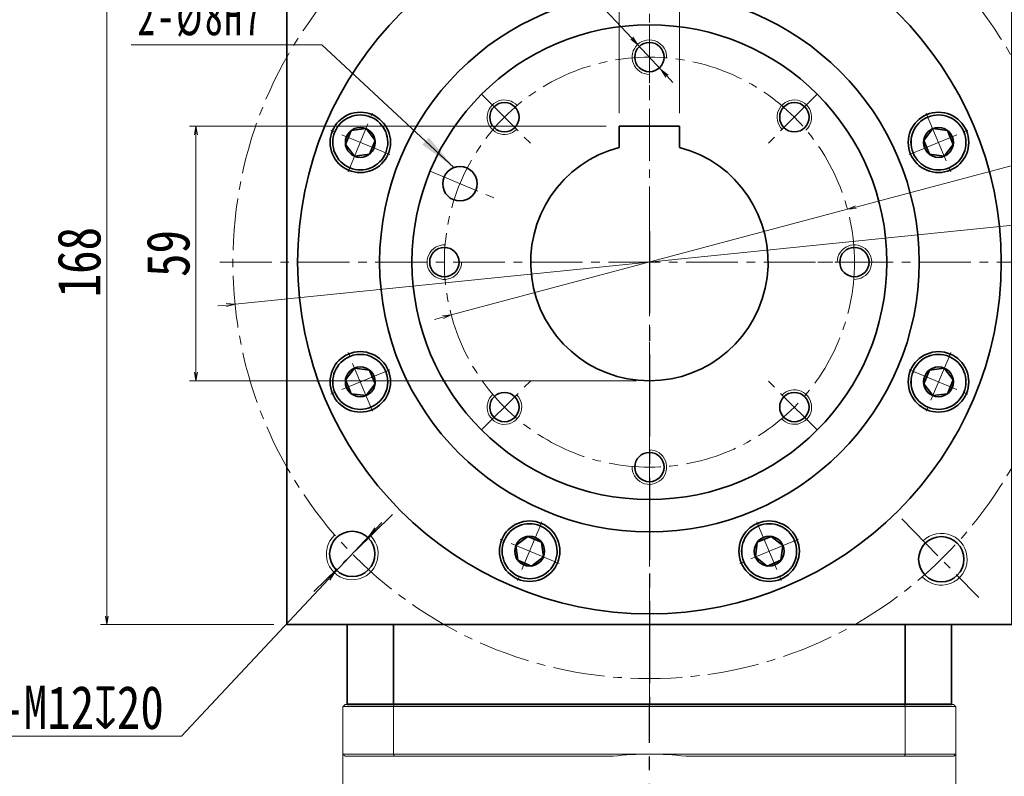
# Model space of a CAD drawing. Header units: millimetres. Extents: x -11 to 1185, y -54 to 779.
# Tile 7 of 9: x 534 to 762, y 487 to 662. Entities that reach past the tile are written whole.
import ezdxf

# ---------------------------------------------------------------- set-up
doc = ezdxf.new("R2010")
doc.units = ezdxf.units.MM
doc.set_wipeout_variables(frame=1)
doc.linetypes.add('CENTER2', pattern=[28.575, 19.05, -3.175, 3.175, -3.175])
doc.linetypes.add('点画线', pattern=[18, 12, -2, 2, -2])
doc.layers.add('3中心线层', color=1, linetype='CENTER2')
for name, color, linetype, lineweight in [('EB0', 7, 'Continuous', 35), ('中心线层', 1, '点画线', 18), ('尺寸线层', 3, 'Continuous', 18), ('粗实线', 7, 'Continuous', 40), ('粗实线层', 7, 'Continuous', 35)]:
    doc.layers.add(name, color=color, linetype=linetype, lineweight=lineweight)
doc.styles.add('宋体', font='SimSun.ttf', dxfattribs={"width": 0.8})
doc.styles.add('标准', font='SimSun.ttf', dxfattribs={"width": 0.667})
doc.dimstyles.new('A水平标注$0', dxfattribs={"dimtxt": 3.5, "dimasz": 2, "dimexe": 1.5, "dimexo": 3, "dimgap": 1.1, "dimtad": 1, "dimtoh": 1, "dimdec": 4, "dimdsep": 46, "dimtxsty": '宋体', "dimblk": 'OPEN', "dimcen": 3, "dimclrd": 3, "dimclre": 3, "dimclrt": 6, "dimadec": 0, "dimazin": 0, "dimtm": 1e-09, "dimtfac": 1, "dimtdec": 4, "dimtix": 1, "dimtmove": 0, "dimatfit": 3, "dimldrblk": 'OPEN', "dimfxl": 0, "dimlwd": 13, "dimlwe": 13, "dimarcsym": 0})
doc.dimstyles.new('D直径标注φ25', dxfattribs={"dimtxt": 3.5, "dimasz": 2, "dimexe": 1, "dimexo": 3, "dimtad": 1, "dimtoh": 1, "dimdec": 1, "dimdsep": 46, "dimtxsty": '宋体', "dimblk": 'OPEN', "dimcen": 3, "dimclrd": 3, "dimclre": 3, "dimclrt": 130, "dimadec": 0, "dimazin": 0, "dimtm": 1e-09, "dimtfac": 1, "dimtdec": 1, "dimtmove": 0, "dimatfit": 0, "dimldrblk": 'OPEN', "dimfxl": 0, "dimlwd": 13, "dimlwe": 13, "dimarcsym": 0})
doc.dimstyles.new('螺孔(M8-7H)', dxfattribs={"dimtxt": 3.5, "dimasz": 2, "dimexe": 1.25, "dimexo": 3, "dimtad": 1, "dimtoh": 1, "dimdec": 4, "dimdsep": 46, "dimtxsty": '宋体', "dimblk": 'OPEN', "dimcen": 3, "dimclrd": 3, "dimclre": 3, "dimclrt": 2, "dimadec": 0, "dimazin": 0, "dimtm": 1e-09, "dimtfac": 1, "dimtdec": 4, "dimtmove": 0, "dimatfit": 3, "dimldrblk": 'OPEN', "dimfxl": 0, "dimlwd": 9, "dimlwe": 9, "dimarcsym": 0})

# ---------------------------------------------------------------- blocks, each defined once
blk = doc.blocks.new('*X7')
at = {"layer": '中心线层', "linetype": '点画线', "lineweight": 18}
for p, q in [((0, -7.37), (0, 7.37)), ((-7.37, 0), (7.37, 0))]:
    blk.add_line(p, q, dxfattribs=at)
at = {"layer": '粗实线层'}
for p, q in [((-3.46, 0), (-1.73, 3)), ((-1.73, 3), (1.73, 3)), ((3.46, 0), (1.73, 3)), ((3.46, 0), (1.73, 3)), ((-3.46, 0), (-1.73, -3)), ((3.46, 0), (1.73, -3)), ((-1.73, -3), (1.73, -3))]:
    blk.add_line(p, q, dxfattribs=at)
blk.add_circle((0, 0), 3.46, dxfattribs=at)
for start, end in [(0, 180), (180, 360)]:
    blk.add_arc((0, 0), 6.37, start, end, dxfattribs=at)
blk = doc.blocks.new('_Open')
at = {"color": 0, "linetype": 'ByBlock', "lineweight": -2}
for p, q in [((-1, 0.17), (0, 0)), ((-1, -0.17), (0, 0)), ((0, 0), (-1, 0))]:
    blk.add_line(p, q, dxfattribs=at)
blk = doc.blocks.new('*D12')
at = {"layer": 'Defpoints', "color": 0, "transparency": 16777216}
for p in [(725.29, 618.05), (633.5, 593.57)]:
    blk.add_point(p, dxfattribs=at)
at = {"layer": '尺寸线层', "color": 3, "lineweight": 13, "transparency": 16777216}
for p, q in [((788.73, 634.97), (727.22, 618.57)), ((809.63, 634.97), (788.73, 634.97)), ((633.5, 593.57), (725.29, 618.05)), ((631.57, 593.06), (629.63, 592.54))]:
    blk.add_line(p, q, dxfattribs=at)
at = {"layer": '尺寸线层', "color": 3, "lineweight": 13, "transparency": 16777216, "xscale": 2, "yscale": 2, "zscale": 2}
for p, rotation in [((725.29, 618.05), 194.9330420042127), ((633.5, 593.57), 14.93304200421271)]:
    blk.add_blockref('_Open', p, dxfattribs=dict(at, rotation=rotation))
at = {"layer": '尺寸线层', "color": 130, "transparency": 16777216, "insert": (799.93, 641.7), "char_height": 10, "attachment_point": 5, "style": '宋体', "bg_fill": 3, "box_fill_scale": 1.1, "bg_fill_color": 257, "bg_fill_transparency": 0}
blk.add_mtext('φ95', dxfattribs=at)
blk = doc.blocks.new('*D13')
at = {"layer": 'Defpoints', "color": 0, "transparency": 16777216}
for p in [(775.4, 615.55), (583.39, 596.08)]:
    blk.add_point(p, dxfattribs=at)
at = {"layer": '尺寸线层', "color": 3, "lineweight": 13, "transparency": 16777216}
for p, q in [((793.78, 617.41), (777.39, 615.75)), ((820.4, 617.41), (793.78, 617.41)), ((583.39, 596.08), (775.4, 615.55)), ((581.4, 595.88), (579.41, 595.68))]:
    blk.add_line(p, q, dxfattribs=at)
at = {"layer": '尺寸线层', "color": 3, "lineweight": 13, "transparency": 16777216, "xscale": 2, "yscale": 2, "zscale": 2}
for p, rotation in [((775.4, 615.55), 185.7888380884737), ((583.39, 596.08), 5.788838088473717)]:
    blk.add_blockref('_Open', p, dxfattribs=dict(at, rotation=rotation))
at = {"layer": '尺寸线层', "color": 130, "transparency": 16777216, "insert": (807.84, 624.13), "char_height": 10, "attachment_point": 5, "style": '宋体', "bg_fill": 3, "box_fill_scale": 1.1, "bg_fill_color": 257, "bg_fill_transparency": 0}
blk.add_mtext('φ193', dxfattribs=at)
blk = doc.blocks.new('*D15')
at = {"layer": 'Defpoints', "color": 0, "transparency": 16777216}
for p in [(553.69, 689.81), (595.39, 689.81), (595.39, 521.81)]:
    blk.add_point(p, dxfattribs=at)
at = {"layer": '尺寸线层', "color": 3, "lineweight": 13, "transparency": 16777216}
for p, q in [((592.39, 689.81), (552.19, 689.81)), ((553.69, 523.81), (553.69, 687.81)), ((592.39, 521.81), (552.19, 521.81))]:
    blk.add_line(p, q, dxfattribs=at)
at = {"layer": '尺寸线层', "color": 3, "lineweight": 13, "transparency": 16777216, "xscale": 2, "yscale": 2, "zscale": 2}
for p, rotation in [((553.69, 689.81), 90), ((553.69, 521.81), 270)]:
    blk.add_blockref('_Open', p, dxfattribs=dict(at, rotation=rotation))
at = {"layer": '尺寸线层', "color": 6, "transparency": 16777216, "insert": (547.3, 605.81), "char_height": 10, "attachment_point": 5, "rotation": 90, "style": '宋体', "bg_fill": 3, "box_fill_scale": 1.1, "bg_fill_color": 257, "bg_fill_transparency": 0}
blk.add_mtext('168', dxfattribs=at)
blk = doc.blocks.new('*X8')
at = {"layer": '尺寸线层', "linetype": 'Continuous'}
blk.add_hatch(color=0, dxfattribs=at).paths.add_polyline_path([(39.71, -28.46), (32.35, -23.16), (33.88, -21.51)], flags=0)
at = {"layer": '尺寸线层', "color": 0}
for p, q in [((0, 0), (-35.09, 0)), ((9.06, 0), (0, 0)), ((0, 0), (0, 0))]:
    blk.add_line(p, q, dxfattribs=at)
at = {"layer": '尺寸线层', "color": 0, "linetype": 'Continuous'}
blk.add_line((39.71, -28.46), (9.06, 0), dxfattribs=at)
at = {"layer": '尺寸线层', "color": 0, "insert": (-4.5, 1.8), "char_height": 9, "width": 61.1784, "attachment_point": 9, "line_spacing_factor": 1.15057, "style": '标准'}
blk.add_mtext('\\T1.1;2-%%C8H7', dxfattribs=at)
blk = doc.blocks.new('*D16')
at = {"layer": 'Defpoints', "color": 0, "transparency": 16777216}
for p in [(672.39, 637.31), (686.39, 637.31)]:
    blk.add_point(p, dxfattribs=at)
at = {"layer": '尺寸线层', "color": 3, "lineweight": 13, "transparency": 16777216}
for p, q in [((672.39, 640.31), (672.39, 708.41)), ((686.39, 640.31), (686.39, 708.41)), ((670.39, 706.91), (668.39, 706.91)), ((686.39, 706.91), (672.39, 706.91)), ((688.39, 706.91), (690.39, 706.91))]:
    blk.add_line(p, q, dxfattribs=at)
at = {"layer": '尺寸线层', "color": 3, "lineweight": 13, "transparency": 16777216, "xscale": 2, "yscale": 2, "zscale": 2}
blk.add_blockref('_Open', (672.39, 706.91), dxfattribs=at)
at = {"layer": '尺寸线层', "color": 3, "lineweight": 13, "transparency": 16777216, "xscale": 2, "yscale": 2, "zscale": 2, "rotation": 180}
blk.add_blockref('_Open', (686.39, 706.91), dxfattribs=at)
at = {"layer": '尺寸线层', "color": 6, "transparency": 16777216, "insert": (679.39, 713.27), "char_height": 10, "attachment_point": 5, "style": '宋体', "bg_fill": 3, "box_fill_scale": 1.1, "bg_fill_color": 257, "bg_fill_transparency": 0}
blk.add_mtext('\\A1;14{\\H0.707107x;%%P0.013}', dxfattribs=at)
at = {"layer": 'Defpoints', "color": 0, "transparency": 16777216}
blk.add_point((672.39, 706.91), dxfattribs=at)
blk = doc.blocks.new('*D17')
at = {"layer": 'Defpoints', "color": 0, "transparency": 16777216}
for p in [(672.39, 637.31), (574.32, 578.31), (679.39, 578.31)]:
    blk.add_point(p, dxfattribs=at)
at = {"layer": '尺寸线层', "color": 3, "lineweight": 13, "transparency": 16777216}
for p, q in [((669.39, 637.31), (572.82, 637.31)), ((574.32, 635.31), (574.32, 580.31)), ((676.39, 578.31), (572.82, 578.31))]:
    blk.add_line(p, q, dxfattribs=at)
at = {"layer": '尺寸线层', "color": 3, "lineweight": 13, "transparency": 16777216, "xscale": 2, "yscale": 2, "zscale": 2}
for p, rotation in [((574.32, 637.31), 90), ((574.32, 578.31), 270)]:
    blk.add_blockref('_Open', p, dxfattribs=dict(at, rotation=rotation))
at = {"layer": '尺寸线层', "color": 6, "transparency": 16777216, "insert": (567.93, 607.81), "char_height": 10, "attachment_point": 5, "rotation": 90, "style": '宋体', "bg_fill": 3, "box_fill_scale": 1.1, "bg_fill_color": 257, "bg_fill_transparency": 0}
blk.add_mtext('59', dxfattribs=at)
blk = doc.blocks.new('*D35')
at = {"color": 3, "lineweight": 9, "transparency": 16777216}
for p, q in [((592.57, 699.74), (636.11, 699.74)), ((636.11, 699.74), (675.3, 657.7)), ((682.12, 650.39), (676.67, 656.24)), ((683.49, 648.92), (684.85, 647.46))]:
    blk.add_line(p, q, dxfattribs=at)
at = {"layer": 'Defpoints', "color": 0, "transparency": 16777216}
for p in [(676.67, 656.24), (682.12, 650.39)]:
    blk.add_point(p, dxfattribs=at)
at = {"color": 3, "lineweight": 9, "transparency": 16777216, "xscale": 2, "yscale": 2, "zscale": 2}
for p, rotation in [((676.67, 656.24), 312.9954228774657), ((682.12, 650.39), 132.9954228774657)]:
    blk.add_blockref('_Open', p, dxfattribs=dict(at, rotation=rotation))
at = {"color": 2, "transparency": 16777216, "insert": (613.59, 706.34), "char_height": 10, "attachment_point": 5, "style": '宋体', "bg_fill": 3, "box_fill_scale": 1.1, "bg_fill_color": 257, "bg_fill_transparency": 0}
blk.add_mtext('8-M8{\\famgdt|b0|i0|c0|p0;x}{16}', dxfattribs=at)
blk = doc.blocks.new('*D36')
at = {"color": 3, "lineweight": 9, "transparency": 16777216}
for p, q in [((616.02, 544.03), (617.38, 545.49)), ((614.65, 542.57), (606.44, 533.82)), ((570.96, 495.96), (605.08, 532.36)), ((520.99, 495.96), (570.96, 495.96))]:
    blk.add_line(p, q, dxfattribs=at)
at = {"layer": 'Defpoints', "color": 0, "transparency": 16777216}
for p in [(614.65, 542.57), (606.44, 533.82)]:
    blk.add_point(p, dxfattribs=at)
at = {"color": 3, "lineweight": 9, "transparency": 16777216, "xscale": 2, "yscale": 2, "zscale": 2}
for p, rotation in [((614.65, 542.57), 226.856888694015), ((606.44, 533.82), 46.85688869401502)]:
    blk.add_blockref('_Open', p, dxfattribs=dict(at, rotation=rotation))
at = {"color": 2, "transparency": 16777216, "insert": (545.22, 502.56), "char_height": 10, "attachment_point": 5, "style": '宋体', "bg_fill": 3, "box_fill_scale": 1.1, "bg_fill_color": 257, "bg_fill_transparency": 0}
blk.add_mtext('4-M12{\\famgdt|b0|i0|c0|p0;x}{20}', dxfattribs=at)

msp = doc.modelspace()

# ---------------------------------------------------------------- linework, layer by layer
at = {"color": 7, "linetype": 'Continuous', "lineweight": 15}
for p, q in [((620.10409, 502.81325), (620.10409, 491.81326)), ((738.68318, 502.81325), (620.10409, 502.81325)), ((620.28569, 503.31326), (738.50159, 503.31326)), ((738.50159, 503.31326), (749.89364, 503.31326)), ((750.39364, 502.81325), (738.68318, 502.81325)), ((738.68318, 491.81326), (738.68318, 502.81325)), ((750.39364, 502.81325), (750.39364, 491.81326)), ((608.39363, 491.81326), (620.10409, 491.81326)), ((620.28569, 491.31325), (608.89364, 491.31325)), ((620.10409, 491.81326), (679.39364, 491.81326)), ((670.98234, 491.31325), (620.28569, 491.31325)), ((679.39364, 491.81326), (738.68318, 491.81326)), ((738.50159, 491.31325), (687.80494, 491.31325)), ((749.89364, 491.31325), (738.50159, 491.31325)), ((738.68318, 491.81326), (750.39364, 491.81326))]:
    msp.add_line(p, q, dxfattribs=at)
for centre, radius, start, end in [((679.39364, 653.31326), 4, 356.724171, 270), ((645.80606, 639.40083), 4, 41.724171, 315), ((712.98121, 639.40083), 4, 311.724171, 225), ((631.89364, 605.81326), 4, 86.724171, 360), ((726.89364, 605.81326), 4, 266.724171, 180), ((645.80606, 572.22569), 4, 131.724171, 45), ((712.98121, 572.22569), 4, 221.724171, 135), ((679.39364, 558.31326), 4, 176.724171, 90), ((679.39364, 420.81325), 71, 90, 96.8037548), ((679.39364, 420.81325), 71, 83.1962452, 90)]:
    msp.add_arc(centre, radius, start, end, dxfattribs=at)
for points in [[(620.10409, 502.81325), (620.28569, 503.31326)], [(738.68318, 502.81325), (738.50159, 503.31326)], [(750.39364, 502.81325), (749.89364, 503.31326)], [(608.39363, 491.81326), (608.39363, 450.31325)], [(608.39363, 491.81326), (608.89364, 491.31325)], [(620.10409, 491.81326), (620.28569, 491.31325)], [(738.68318, 491.81326), (738.50159, 491.31325)], [(750.39364, 491.81326), (749.89364, 491.31325)], [(750.39364, 450.31325), (750.39364, 491.81326)]]:
    msp.add_open_spline(points, degree=1, dxfattribs=at)
at = {"layer": '3中心线层'}
msp.add_line((679.39364, 322.96763), (679.39364, 503.31326), dxfattribs=at)
at = {"layer": 'EB0', "linetype": 'Continuous', "lineweight": 35}
msp.add_line((609.39364, 503.31326), (749.39364, 503.31326), dxfattribs=at)
msp.add_line((609.39364, 503.31326), (749.39364, 503.31326), dxfattribs=at)
msp.add_line((609.39364, 503.31326), (749.39364, 503.31326), dxfattribs=at)
msp.add_line((609.39364, 503.31326), (749.39364, 503.31326), dxfattribs=at)
at = {"layer": '中心线层'}
for p, q in [((679.39364, 503.31326), (679.39364, 705.31326)), ((679.39364, 660.81326), (679.39364, 643.64233)), ((640.50276, 644.70413), (652.64444, 632.56245)), ((718.28451, 644.70413), (706.14283, 632.56245)), ((628.58026, 626.86085), (644.44413, 620.28982)), ((579.89364, 605.81326), (778.89364, 605.81326)), ((734.39364, 605.81326), (717.22271, 605.81326)), ((640.50276, 566.92239), (652.64444, 579.06407)), ((718.28451, 566.92239), (706.14283, 579.06407)), ((679.39364, 550.81326), (679.39364, 567.98419)), ((619.88025, 547.36261), (601.6698, 529.47735)), ((737.84429, 546.29987), (755.72955, 528.08942))]:
    msp.add_line(p, q, dxfattribs=at)
for radius in [96.5, 47.5]:
    msp.add_circle((679.39364, 605.81326), radius, dxfattribs=at)
at = {"layer": '粗实线', "color": 0, "lineweight": 40}
msp.add_line((749.39364, 503.31326), (609.39364, 503.31326), dxfattribs=at)
msp.add_line((749.39364, 503.31326), (609.39364, 503.31326), dxfattribs=at)
at = {"layer": '粗实线层'}
for p, q in [((609.39364, 503.31326), (609.39364, 521.81326)), ((620.10409, 503.31326), (620.10409, 521.81326)), ((738.68318, 503.31326), (738.68318, 521.81326)), ((749.39364, 503.31326), (749.39364, 521.81326))]:
    msp.add_line(p, q, dxfattribs=at)
for centre, radius in [((679.39364, 605.81326), 81.5), ((679.39364, 605.81326), 62.5), ((679.39364, 605.81326), 55), ((679.39364, 653.31326), 3.4), ((645.80606, 639.40083), 3.4), ((712.98121, 639.40083), 3.4), ((612.41237, 633.55781), 7), ((746.3749, 633.55781), 7), ((631.89364, 605.81326), 3.4), ((726.89364, 605.81326), 3.4), ((612.41237, 578.06871), 7), ((746.3749, 578.06871), 7), ((645.80606, 572.22569), 3.4), ((712.98121, 572.22569), 3.4), ((679.39364, 558.31326), 3.4), ((651.64909, 538.83199), 7), ((707.13819, 538.83199), 7), ((610.54589, 538.19494), 5.25), ((747.01196, 536.96551), 5.25)]:
    msp.add_circle(centre, radius, dxfattribs=at)
at = {"layer": '粗实线层', "lineweight": 18}
for centre, start, end in [((747.01196, 536.96551), 222.7023328, 134.4838358), ((610.54589, 538.19494), 132.7023328, 44.4838358)]:
    msp.add_arc(centre, 6, start, end, dxfattribs=at)

# ---------------------------------------------------------------- next in the draw order: wipeouts: each hides what was drawn before it
for points in [[(614.84815, 639.4383), (614.81688, 639.45116), (614.78553, 639.46385), (614.75412, 639.47637), (614.72265, 639.48873), (614.69111, 639.50092), (614.6595, 639.51294), (614.62783, 639.5248), (614.5961, 639.53648), (614.56431, 639.548), (614.53245, 639.55935), (614.50054, 639.57053), (614.46857, 639.58153), (614.43654, 639.59237), (614.40445, 639.60304), (614.37231, 639.61354), (614.34011, 639.62387), (614.30785, 639.63402), (614.27555, 639.64401), (614.24319, 639.65382), (614.21078, 639.66346), (614.17831, 639.67293), (614.1458, 639.68222), (614.11324, 639.69134), (614.08063, 639.70029), (614.04798, 639.70907), (614.01527, 639.71767), (613.98253, 639.7261), (613.94974, 639.73436), (613.9169, 639.74244), (613.88402, 639.75034), (613.88402, 639.75034), (613.59116, 639.8127), (613.29569, 639.86122), (612.99826, 639.89579), (612.69954, 639.91633), (612.40018, 639.9228), (612.10085, 639.91518), (611.80221, 639.89349), (611.50492, 639.85779), (611.20963, 639.80814), (610.91701, 639.74466), (610.6277, 639.66749), (610.34233, 639.57679), (610.06155, 639.47278), (609.78597, 639.35568), (609.51621, 639.22574), (609.25285, 639.08326), (608.99648, 638.92856), (608.74768, 638.76196), (608.50698, 638.58386), (608.27493, 638.39462), (608.05203, 638.19469), (607.83878, 637.98449), (607.63566, 637.7645), (607.4431, 637.53519), (607.26154, 637.29709), (607.09139, 637.05071), (606.933, 636.7966), (606.78675, 636.53532), (606.65294, 636.26745), (606.53188, 635.99359), (606.53188, 635.99359), (606.42383, 635.71433), (606.32903, 635.43031), (606.2477, 635.14214), (606.18001, 634.85046), (606.12612, 634.55592), (606.08613, 634.25917), (606.06015, 633.96088), (606.04822, 633.66169), (606.05037, 633.36226), (606.06661, 633.06328), (606.09689, 632.76538), (606.14115, 632.46924), (606.19928, 632.17551), (606.27116, 631.88484), (606.35664, 631.59787), (606.45552, 631.31524), (606.56758, 631.03757), (606.69257, 630.76548), (606.83022, 630.49957), (606.98023, 630.24042), (607.14225, 629.98862), (607.31594, 629.74472), (607.50091, 629.50925), (607.69675, 629.28275), (607.90302, 629.0657), (608.11928, 628.8586), (608.34503, 628.66189), (608.57979, 628.47602), (608.82302, 628.3014), (609.0742, 628.13841), (609.0742, 628.13841), (609.10304, 628.12075), (609.13197, 628.10325), (609.161, 628.0859), (609.19011, 628.0687), (609.21932, 628.05166), (609.24862, 628.03478), (609.278, 628.01805), (609.30748, 628.00147), (609.33704, 627.98506), (609.36669, 627.9688), (609.39642, 627.9527), (609.42624, 627.93675), (609.45615, 627.92097), (609.48614, 627.90534), (609.51621, 627.88988), (609.54636, 627.87457), (609.57659, 627.85942), (609.6069, 627.84444), (609.6373, 627.82962), (609.66777, 627.81495), (609.69832, 627.80045), (609.72894, 627.78612), (609.75964, 627.77194), (609.79042, 627.75793), (609.82126, 627.74408), (609.85219, 627.7304), (609.88318, 627.71688), (609.91425, 627.70353), (609.94538, 627.69034), (609.97659, 627.67731), (609.97659, 627.67731), (610.28769, 627.5579), (610.60461, 627.45492), (610.92649, 627.36867), (611.25244, 627.29939), (611.58157, 627.24726), (611.91298, 627.21243), (612.24575, 627.19499), (612.57899, 627.19499), (612.91176, 627.21243), (613.24317, 627.24726), (613.5723, 627.29939), (613.89825, 627.36867), (614.22013, 627.45492), (614.53705, 627.5579), (614.84815, 627.67731), (615.15257, 627.81285), (615.44949, 627.96414), (615.73807, 628.13075), (616.01755, 628.31224), (616.28714, 628.50811), (616.54611, 628.71782), (616.79375, 628.9408), (617.02938, 629.17643), (617.25235, 629.42407), (617.46206, 629.68304), (617.65793, 629.95263), (617.83943, 630.2321), (618.00604, 630.52069), (618.15733, 630.81761), (618.29286, 631.12203), (618.29286, 631.12203), (618.41228, 631.43313), (618.51526, 631.75005), (618.6015, 632.07193), (618.67079, 632.39788), (618.72292, 632.72701), (618.75775, 633.05842), (618.77519, 633.39119), (618.77519, 633.72442), (618.75775, 634.0572), (618.72292, 634.38861), (618.67079, 634.71774), (618.6015, 635.04369), (618.51526, 635.36557), (618.41228, 635.68249), (618.29286, 635.99359), (618.15733, 636.29801), (618.00604, 636.59492), (617.83943, 636.88351), (617.65793, 637.16298), (617.46206, 637.43257), (617.25235, 637.69154), (617.02938, 637.93919), (616.79375, 638.17482), (616.54611, 638.39779), (616.28714, 638.6075), (616.01755, 638.80337), (615.73807, 638.98486), (615.44949, 639.15148), (615.15257, 639.30276)], [(748.81068, 627.67731), (748.84189, 627.69034), (748.87303, 627.70353), (748.90409, 627.71688), (748.93509, 627.7304), (748.96601, 627.74408), (748.99686, 627.75793), (749.02763, 627.77194), (749.05833, 627.78612), (749.08896, 627.80045), (749.11951, 627.81495), (749.14998, 627.82962), (749.18037, 627.84444), (749.21068, 627.85942), (749.24091, 627.87457), (749.27107, 627.88988), (749.30114, 627.90534), (749.33112, 627.92097), (749.36103, 627.93675), (749.39085, 627.9527), (749.42058, 627.9688), (749.45023, 627.98506), (749.4798, 628.00147), (749.50927, 628.01805), (749.53866, 628.03478), (749.56795, 628.05166), (749.59716, 628.0687), (749.62628, 628.0859), (749.6553, 628.10325), (749.68423, 628.12075), (749.71307, 628.13841), (749.71307, 628.13841), (749.96425, 628.3014), (750.20749, 628.47602), (750.44224, 628.66189), (750.668, 628.8586), (750.88425, 629.0657), (751.09052, 629.28275), (751.28636, 629.50925), (751.47133, 629.74472), (751.64502, 629.98862), (751.80705, 630.24042), (751.95705, 630.49957), (752.0947, 630.76548), (752.2197, 631.03757), (752.33176, 631.31524), (752.43063, 631.59787), (752.51611, 631.88484), (752.58799, 632.17551), (752.64613, 632.46924), (752.69038, 632.76538), (752.72066, 633.06328), (752.7369, 633.36226), (752.73905, 633.66169), (752.72713, 633.96088), (752.70114, 634.25917), (752.66116, 634.55592), (752.60726, 634.85046), (752.53957, 635.14214), (752.45824, 635.43031), (752.36344, 635.71433), (752.2554, 635.99359), (752.2554, 635.99359), (752.13433, 636.26745), (752.00053, 636.53532), (751.85427, 636.7966), (751.69589, 637.05071), (751.52573, 637.29709), (751.34417, 637.53519), (751.15162, 637.7645), (750.94849, 637.98449), (750.73524, 638.19469), (750.51235, 638.39462), (750.28029, 638.58386), (750.0396, 638.76196), (749.79079, 638.92856), (749.53442, 639.08326), (749.27107, 639.22574), (749.0013, 639.35568), (748.72572, 639.47278), (748.44494, 639.57679), (748.15958, 639.66749), (747.87026, 639.74466), (747.57764, 639.80814), (747.28236, 639.85779), (746.98507, 639.89349), (746.68642, 639.91518), (746.38709, 639.9228), (746.08773, 639.91633), (745.78901, 639.89579), (745.49158, 639.86122), (745.19611, 639.8127), (744.90325, 639.75034), (744.90325, 639.75034), (744.87037, 639.74244), (744.83754, 639.73436), (744.80475, 639.7261), (744.772, 639.71767), (744.7393, 639.70907), (744.70664, 639.70029), (744.67403, 639.69134), (744.64147, 639.68222), (744.60896, 639.67293), (744.5765, 639.66346), (744.54409, 639.65382), (744.51173, 639.64401), (744.47942, 639.63402), (744.44717, 639.62387), (744.41497, 639.61354), (744.38282, 639.60304), (744.35074, 639.59237), (744.3187, 639.58153), (744.28673, 639.57053), (744.25482, 639.55935), (744.22297, 639.548), (744.19117, 639.53648), (744.15944, 639.5248), (744.12777, 639.51294), (744.09617, 639.50092), (744.06463, 639.48873), (744.03315, 639.47637), (744.00174, 639.46385), (743.9704, 639.45116), (743.93912, 639.4383), (743.93912, 639.4383), (743.6347, 639.30276), (743.33779, 639.15148), (743.0492, 638.98486), (742.76973, 638.80337), (742.50014, 638.6075), (742.24117, 638.39779), (741.99353, 638.17482), (741.75789, 637.93919), (741.53492, 637.69154), (741.32521, 637.43257), (741.12934, 637.16298), (740.94785, 636.88351), (740.78123, 636.59492), (740.62995, 636.29801), (740.49441, 635.99359), (740.37499, 635.68249), (740.27201, 635.36557), (740.18577, 635.04369), (740.11649, 634.71774), (740.06436, 634.38861), (740.02952, 634.0572), (740.01208, 633.72442), (740.01208, 633.39119), (740.02952, 633.05842), (740.06436, 632.72701), (740.11649, 632.39788), (740.18577, 632.07193), (740.27201, 631.75005), (740.37499, 631.43313), (740.49441, 631.12203), (740.49441, 631.12203), (740.62995, 630.81761), (740.78123, 630.52069), (740.94785, 630.2321), (741.12934, 629.95263), (741.32521, 629.68304), (741.53492, 629.42407), (741.75789, 629.17643), (741.99353, 628.9408), (742.24117, 628.71782), (742.50014, 628.50811), (742.76973, 628.31224), (743.0492, 628.13075), (743.33779, 627.96414), (743.6347, 627.81285), (743.93912, 627.67731), (744.25022, 627.5579), (744.56714, 627.45492), (744.88902, 627.36867), (745.21497, 627.29939), (745.5441, 627.24726), (745.87551, 627.21243), (746.20829, 627.19499), (746.54152, 627.19499), (746.87429, 627.21243), (747.2057, 627.24726), (747.53483, 627.29939), (747.86078, 627.36867), (748.18266, 627.45492), (748.49958, 627.5579)], [(609.97659, 583.9492), (609.94538, 583.93618), (609.91425, 583.92299), (609.88318, 583.90964), (609.85219, 583.89612), (609.82126, 583.88244), (609.79042, 583.86859), (609.75964, 583.85458), (609.72894, 583.8404), (609.69832, 583.82606), (609.66777, 583.81157), (609.6373, 583.7969), (609.6069, 583.78208), (609.57659, 583.76709), (609.54636, 583.75195), (609.51621, 583.73664), (609.48614, 583.72118), (609.45615, 583.70555), (609.42624, 583.68977), (609.39642, 583.67382), (609.36669, 583.65772), (609.33704, 583.64146), (609.30748, 583.62505), (609.278, 583.60847), (609.24862, 583.59174), (609.21932, 583.57486), (609.19011, 583.55782), (609.161, 583.54062), (609.13197, 583.52327), (609.10304, 583.50577), (609.0742, 583.48811), (609.0742, 583.48811), (608.82302, 583.32512), (608.57979, 583.15049), (608.34503, 582.96463), (608.11928, 582.76792), (607.90302, 582.56082), (607.69675, 582.34377), (607.50091, 582.11727), (607.31594, 581.8818), (607.14225, 581.6379), (606.98023, 581.3861), (606.83022, 581.12695), (606.69257, 580.86104), (606.56758, 580.58895), (606.45552, 580.31128), (606.35664, 580.02865), (606.27116, 579.74168), (606.19928, 579.45101), (606.14115, 579.15727), (606.09689, 578.86114), (606.06661, 578.56324), (606.05037, 578.26425), (606.04822, 577.96483), (606.06015, 577.66564), (606.08613, 577.36734), (606.12612, 577.0706), (606.18001, 576.77606), (606.2477, 576.48438), (606.32903, 576.19621), (606.42383, 575.91218), (606.53188, 575.63293), (606.53188, 575.63293), (606.65294, 575.35907), (606.78675, 575.0912), (606.933, 574.82992), (607.09139, 574.57581), (607.26154, 574.32943), (607.4431, 574.09132), (607.63566, 573.86202), (607.83878, 573.64203), (608.05203, 573.43183), (608.27493, 573.23189), (608.50698, 573.04266), (608.74768, 572.86455), (608.99648, 572.69796), (609.25285, 572.54326), (609.51621, 572.40078), (609.78597, 572.27084), (610.06155, 572.15374), (610.34233, 572.04973), (610.6277, 571.95903), (610.91701, 571.88186), (611.20963, 571.81838), (611.50492, 571.76873), (611.80221, 571.73302), (612.10085, 571.71134), (612.40018, 571.70372), (612.69954, 571.71019), (612.99826, 571.73073), (613.29569, 571.7653), (613.59116, 571.81382), (613.88402, 571.87618), (613.88402, 571.87618), (613.9169, 571.88408), (613.94974, 571.89216), (613.98253, 571.90042), (614.01527, 571.90885), (614.04798, 571.91745), (614.08063, 571.92623), (614.11324, 571.93517), (614.1458, 571.9443), (614.17831, 571.95359), (614.21078, 571.96306), (614.24319, 571.9727), (614.27555, 571.98251), (614.30785, 571.9925), (614.34011, 572.00265), (614.37231, 572.01298), (614.40445, 572.02348), (614.43654, 572.03415), (614.46857, 572.04498), (614.50054, 572.05599), (614.53245, 572.06717), (614.56431, 572.07852), (614.5961, 572.09004), (614.62783, 572.10172), (614.6595, 572.11358), (614.69111, 572.1256), (614.72265, 572.13779), (614.75412, 572.15014), (614.78553, 572.16267), (614.81688, 572.17536), (614.84815, 572.18822), (614.84815, 572.18822), (615.15257, 572.32376), (615.44949, 572.47504), (615.73807, 572.64166), (616.01755, 572.82315), (616.28714, 573.01902), (616.54611, 573.22873), (616.79375, 573.4517), (617.02938, 573.68733), (617.25235, 573.93497), (617.46206, 574.19394), (617.65793, 574.46353), (617.83943, 574.74301), (618.00604, 575.03159), (618.15733, 575.32851), (618.29286, 575.63293), (618.41228, 575.94403), (618.51526, 576.26095), (618.6015, 576.58283), (618.67079, 576.90878), (618.72292, 577.23791), (618.75775, 577.56932), (618.77519, 577.90209), (618.77519, 578.23533), (618.75775, 578.5681), (618.72292, 578.89951), (618.67079, 579.22864), (618.6015, 579.55459), (618.51526, 579.87647), (618.41228, 580.19339), (618.29286, 580.50449), (618.29286, 580.50449), (618.15733, 580.80891), (618.00604, 581.10583), (617.83943, 581.39441), (617.65793, 581.67389), (617.46206, 581.94348), (617.25235, 582.20245), (617.02938, 582.45009), (616.79375, 582.68572), (616.54611, 582.90869), (616.28714, 583.1184), (616.01755, 583.31427), (615.73807, 583.49577), (615.44949, 583.66238), (615.15257, 583.81367), (614.84815, 583.9492), (614.53705, 584.06862), (614.22013, 584.1716), (613.89825, 584.25785), (613.5723, 584.32713), (613.24317, 584.37926), (612.91176, 584.41409), (612.57899, 584.43153), (612.24575, 584.43153), (611.91298, 584.41409), (611.58157, 584.37926), (611.25244, 584.32713), (610.92649, 584.25785), (610.60461, 584.1716), (610.28769, 584.06862)], [(743.93912, 572.18822), (743.9704, 572.17536), (744.00174, 572.16267), (744.03315, 572.15014), (744.06463, 572.13779), (744.09617, 572.1256), (744.12777, 572.11358), (744.15944, 572.10172), (744.19117, 572.09004), (744.22297, 572.07852), (744.25482, 572.06717), (744.28673, 572.05599), (744.3187, 572.04498), (744.35074, 572.03415), (744.38282, 572.02348), (744.41497, 572.01298), (744.44717, 572.00265), (744.47942, 571.9925), (744.51173, 571.98251), (744.54409, 571.9727), (744.5765, 571.96306), (744.60896, 571.95359), (744.64147, 571.9443), (744.67403, 571.93517), (744.70664, 571.92623), (744.7393, 571.91745), (744.772, 571.90885), (744.80475, 571.90042), (744.83754, 571.89216), (744.87037, 571.88408), (744.90325, 571.87618), (744.90325, 571.87618), (745.19611, 571.81382), (745.49158, 571.7653), (745.78901, 571.73073), (746.08773, 571.71019), (746.38709, 571.70372), (746.68642, 571.71134), (746.98507, 571.73302), (747.28236, 571.76873), (747.57764, 571.81838), (747.87026, 571.88186), (748.15958, 571.95903), (748.44494, 572.04973), (748.72572, 572.15374), (749.0013, 572.27084), (749.27107, 572.40078), (749.53442, 572.54326), (749.79079, 572.69796), (750.0396, 572.86455), (750.28029, 573.04266), (750.51235, 573.23189), (750.73524, 573.43183), (750.94849, 573.64203), (751.15162, 573.86202), (751.34417, 574.09132), (751.52573, 574.32943), (751.69589, 574.57581), (751.85427, 574.82992), (752.00053, 575.0912), (752.13433, 575.35907), (752.2554, 575.63293), (752.2554, 575.63293), (752.36344, 575.91218), (752.45824, 576.19621), (752.53957, 576.48438), (752.60726, 576.77606), (752.66116, 577.0706), (752.70114, 577.36734), (752.72713, 577.66564), (752.73905, 577.96483), (752.7369, 578.26425), (752.72066, 578.56324), (752.69038, 578.86114), (752.64613, 579.15727), (752.58799, 579.45101), (752.51611, 579.74168), (752.43063, 580.02865), (752.33176, 580.31128), (752.2197, 580.58895), (752.0947, 580.86104), (751.95705, 581.12695), (751.80705, 581.3861), (751.64502, 581.6379), (751.47133, 581.8818), (751.28636, 582.11727), (751.09052, 582.34377), (750.88425, 582.56082), (750.668, 582.76792), (750.44224, 582.96463), (750.20749, 583.15049), (749.96425, 583.32512), (749.71307, 583.48811), (749.71307, 583.48811), (749.68423, 583.50577), (749.6553, 583.52327), (749.62628, 583.54062), (749.59716, 583.55782), (749.56795, 583.57486), (749.53866, 583.59174), (749.50927, 583.60847), (749.4798, 583.62505), (749.45023, 583.64146), (749.42058, 583.65772), (749.39085, 583.67382), (749.36103, 583.68977), (749.33112, 583.70555), (749.30114, 583.72118), (749.27107, 583.73664), (749.24091, 583.75195), (749.21068, 583.76709), (749.18037, 583.78208), (749.14998, 583.7969), (749.11951, 583.81157), (749.08896, 583.82606), (749.05833, 583.8404), (749.02763, 583.85458), (748.99686, 583.86859), (748.96601, 583.88244), (748.93509, 583.89612), (748.90409, 583.90964), (748.87303, 583.92299), (748.84189, 583.93618), (748.81068, 583.9492), (748.81068, 583.9492), (748.49958, 584.06862), (748.18266, 584.1716), (747.86078, 584.25785), (747.53483, 584.32713), (747.2057, 584.37926), (746.87429, 584.41409), (746.54152, 584.43153), (746.20829, 584.43153), (745.87551, 584.41409), (745.5441, 584.37926), (745.21497, 584.32713), (744.88902, 584.25785), (744.56714, 584.1716), (744.25022, 584.06862), (743.93912, 583.9492), (743.6347, 583.81367), (743.33779, 583.66238), (743.0492, 583.49577), (742.76973, 583.31427), (742.50014, 583.1184), (742.24117, 582.90869), (741.99353, 582.68572), (741.75789, 582.45009), (741.53492, 582.20245), (741.32521, 581.94348), (741.12934, 581.67389), (740.94785, 581.39441), (740.78123, 581.10583), (740.62995, 580.80891), (740.49441, 580.50449), (740.49441, 580.50449), (740.37499, 580.19339), (740.27201, 579.87647), (740.18577, 579.55459), (740.11649, 579.22864), (740.06436, 578.89951), (740.02952, 578.5681), (740.01208, 578.23533), (740.01208, 577.90209), (740.02952, 577.56932), (740.06436, 577.23791), (740.11649, 576.90878), (740.18577, 576.58283), (740.27201, 576.26095), (740.37499, 575.94403), (740.49441, 575.63293), (740.62995, 575.32851), (740.78123, 575.03159), (740.94785, 574.74301), (741.12934, 574.46353), (741.32521, 574.19394), (741.53492, 573.93497), (741.75789, 573.68733), (741.99353, 573.4517), (742.24117, 573.22873), (742.50014, 573.01902), (742.76973, 572.82315), (743.0492, 572.64166), (743.33779, 572.47504), (743.6347, 572.32376)], [(645.76859, 541.26777), (645.75574, 541.2365), (645.74305, 541.20516), (645.73052, 541.17375), (645.71816, 541.14227), (645.70598, 541.11073), (645.69395, 541.07912), (645.6821, 541.04745), (645.67041, 541.01572), (645.6589, 540.98393), (645.64755, 540.95208), (645.63637, 540.92016), (645.62536, 540.88819), (645.61452, 540.85616), (645.60385, 540.82407), (645.59336, 540.79193), (645.58303, 540.75973), (645.57287, 540.72748), (645.56289, 540.69517), (645.55308, 540.66281), (645.54344, 540.6304), (645.53397, 540.59794), (645.52467, 540.56542), (645.51555, 540.53286), (645.5066, 540.50026), (645.49783, 540.4676), (645.48922, 540.4349), (645.4808, 540.40215), (645.47254, 540.36936), (645.46446, 540.33652), (645.45655, 540.30365), (645.45655, 540.30365), (645.3942, 540.01078), (645.34568, 539.71531), (645.31111, 539.41789), (645.29057, 539.11916), (645.2841, 538.8198), (645.29172, 538.52047), (645.3134, 538.22183), (645.34911, 537.92454), (645.39876, 537.62925), (645.46224, 537.33663), (645.53941, 537.04732), (645.6301, 536.76196), (645.73412, 536.48118), (645.85122, 536.2056), (645.98116, 535.93583), (646.12363, 535.67247), (646.27834, 535.41611), (646.44493, 535.1673), (646.62304, 534.9266), (646.81227, 534.69455), (647.01221, 534.47165), (647.2224, 534.25841), (647.4424, 534.05528), (647.6717, 533.86273), (647.90981, 533.68117), (648.15619, 533.51101), (648.4103, 533.35263), (648.67158, 533.20637), (648.93944, 533.07256), (649.21331, 532.9515), (649.21331, 532.9515), (649.49256, 532.84345), (649.77659, 532.74866), (650.06476, 532.66733), (650.35644, 532.59964), (650.65097, 532.54574), (650.94772, 532.50575), (651.24602, 532.47977), (651.54521, 532.46784), (651.84463, 532.47), (652.14362, 532.48623), (652.44151, 532.51651), (652.73765, 532.56077), (653.03138, 532.6189), (653.32205, 532.69079), (653.60902, 532.77626), (653.89166, 532.87514), (654.16932, 532.9872), (654.44142, 533.11219), (654.70733, 533.24984), (654.96647, 533.39985), (655.21828, 533.56188), (655.46218, 533.73557), (655.69764, 533.92054), (655.92415, 534.11637), (656.14119, 534.32265), (656.3483, 534.5389), (656.545, 534.76465), (656.73087, 534.99941), (656.90549, 535.24265), (657.06849, 535.49383), (657.06849, 535.49383), (657.08614, 535.52266), (657.10365, 535.5516), (657.121, 535.58062), (657.13819, 535.60974), (657.15523, 535.63894), (657.17212, 535.66824), (657.18885, 535.69763), (657.20542, 535.7271), (657.22184, 535.75666), (657.2381, 535.78631), (657.2542, 535.81605), (657.27014, 535.84587), (657.28593, 535.87577), (657.30155, 535.90576), (657.31702, 535.93583), (657.33233, 535.96598), (657.34747, 535.99621), (657.36246, 536.02653), (657.37728, 536.05692), (657.39194, 536.08739), (657.40644, 536.11794), (657.42078, 536.14856), (657.43495, 536.17926), (657.44897, 536.21004), (657.46281, 536.24089), (657.4765, 536.27181), (657.49001, 536.3028), (657.50337, 536.33387), (657.51656, 536.36501), (657.52958, 536.39621), (657.52958, 536.39621), (657.649, 536.70731), (657.75198, 537.02424), (657.83822, 537.34611), (657.90751, 537.67206), (657.95963, 538.00119), (657.99447, 538.3326), (658.01191, 538.66538), (658.01191, 538.99861), (657.99447, 539.33139), (657.95963, 539.66279), (657.90751, 539.99192), (657.83822, 540.31787), (657.75198, 540.63975), (657.649, 540.95667), (657.52958, 541.26777), (657.39404, 541.5722), (657.24276, 541.86911), (657.07614, 542.1577), (656.89465, 542.43717), (656.69878, 542.70676), (656.48907, 542.96573), (656.2661, 543.21337), (656.03046, 543.449), (655.78282, 543.67198), (655.52385, 543.88169), (655.25426, 544.07756), (654.97479, 544.25905), (654.6862, 544.42566), (654.38929, 544.57695), (654.08487, 544.71249), (654.08487, 544.71249), (653.77377, 544.83191), (653.45685, 544.93488), (653.13497, 545.02113), (652.80902, 545.09041), (652.47989, 545.14254), (652.14848, 545.17737), (651.8157, 545.19481), (651.48247, 545.19481), (651.1497, 545.17737), (650.81829, 545.14254), (650.48916, 545.09041), (650.16321, 545.02113), (649.84133, 544.93488), (649.52441, 544.83191), (649.21331, 544.71249), (648.90888, 544.57695), (648.61197, 544.42566), (648.32338, 544.25905), (648.04391, 544.07756), (647.77432, 543.88169), (647.51535, 543.67198), (647.26771, 543.449), (647.03208, 543.21337), (646.8091, 542.96573), (646.59939, 542.70676), (646.40352, 542.43717), (646.22203, 542.1577), (646.05542, 541.86911), (645.90413, 541.5722)], [(701.25769, 536.39621), (701.27072, 536.36501), (701.2839, 536.33387), (701.29726, 536.3028), (701.31078, 536.27181), (701.32446, 536.24089), (701.33831, 536.21004), (701.35232, 536.17926), (701.36649, 536.14856), (701.38083, 536.11794), (701.39533, 536.08739), (701.40999, 536.05692), (701.42482, 536.02653), (701.4398, 535.99621), (701.45495, 535.96598), (701.47025, 535.93583), (701.48572, 535.90576), (701.50134, 535.87577), (701.51713, 535.84587), (701.53307, 535.81605), (701.54917, 535.78631), (701.56543, 535.75666), (701.58185, 535.7271), (701.59842, 535.69763), (701.61515, 535.66824), (701.63204, 535.63894), (701.64908, 535.60974), (701.66628, 535.58062), (701.68363, 535.5516), (701.70113, 535.52266), (701.71879, 535.49383), (701.71879, 535.49383), (701.88178, 535.24265), (702.0564, 534.99941), (702.24227, 534.76465), (702.43897, 534.5389), (702.64608, 534.32265), (702.86312, 534.11637), (703.08963, 533.92054), (703.32509, 533.73557), (703.569, 533.56188), (703.8208, 533.39985), (704.07994, 533.24984), (704.34586, 533.11219), (704.61795, 532.9872), (704.89562, 532.87514), (705.17825, 532.77626), (705.46522, 532.69079), (705.75589, 532.6189), (706.04962, 532.56077), (706.34576, 532.51651), (706.64365, 532.48623), (706.94264, 532.47), (707.24206, 532.46784), (707.54125, 532.47977), (707.83955, 532.50575), (708.1363, 532.54574), (708.43084, 532.59964), (708.72251, 532.66733), (709.01068, 532.74866), (709.29471, 532.84345), (709.57397, 532.9515), (709.57397, 532.9515), (709.84783, 533.07256), (710.1157, 533.20637), (710.37697, 533.35263), (710.63109, 533.51101), (710.87747, 533.68117), (711.11557, 533.86273), (711.34487, 534.05528), (711.56487, 534.25841), (711.77507, 534.47165), (711.975, 534.69455), (712.16423, 534.9266), (712.34234, 535.1673), (712.50893, 535.41611), (712.66364, 535.67247), (712.80612, 535.93583), (712.93605, 536.2056), (713.05316, 536.48118), (713.15717, 536.76196), (713.24786, 537.04732), (713.32504, 537.33663), (713.38852, 537.62925), (713.43817, 537.92454), (713.47387, 538.22183), (713.49556, 538.52047), (713.50317, 538.8198), (713.4967, 539.11916), (713.47616, 539.41789), (713.4416, 539.71531), (713.39308, 540.01078), (713.33072, 540.30365), (713.33072, 540.30365), (713.32281, 540.33652), (713.31473, 540.36936), (713.30648, 540.40215), (713.29805, 540.4349), (713.28945, 540.4676), (713.28067, 540.50026), (713.27172, 540.53286), (713.2626, 540.56542), (713.2533, 540.59794), (713.24384, 540.6304), (713.2342, 540.66281), (713.22438, 540.69517), (713.2144, 540.72748), (713.20424, 540.75973), (713.19392, 540.79193), (713.18342, 540.82407), (713.17275, 540.85616), (713.16191, 540.88819), (713.1509, 540.92016), (713.13972, 540.95208), (713.12838, 540.98393), (713.11686, 541.01572), (713.10517, 541.04745), (713.09332, 541.07912), (713.0813, 541.11073), (713.06911, 541.14227), (713.05675, 541.17375), (713.04423, 541.20516), (713.03154, 541.2365), (713.01868, 541.26777), (713.01868, 541.26777), (712.88314, 541.5722), (712.73186, 541.86911), (712.56524, 542.1577), (712.38375, 542.43717), (712.18788, 542.70676), (711.97817, 542.96573), (711.75519, 543.21337), (711.51956, 543.449), (711.27192, 543.67198), (711.01295, 543.88169), (710.74336, 544.07756), (710.46389, 544.25905), (710.1753, 544.42566), (709.87839, 544.57695), (709.57397, 544.71249), (709.26287, 544.83191), (708.94594, 544.93488), (708.62407, 545.02113), (708.29811, 545.09041), (707.96898, 545.14254), (707.63758, 545.17737), (707.3048, 545.19481), (706.97157, 545.19481), (706.63879, 545.17737), (706.30739, 545.14254), (705.97826, 545.09041), (705.65231, 545.02113), (705.33043, 544.93488), (705.0135, 544.83191), (704.70241, 544.71249), (704.70241, 544.71249), (704.39798, 544.57695), (704.10107, 544.42566), (703.81248, 544.25905), (703.53301, 544.07756), (703.26342, 543.88169), (703.00445, 543.67198), (702.75681, 543.449), (702.52118, 543.21337), (702.2982, 542.96573), (702.08849, 542.70676), (701.89262, 542.43717), (701.71113, 542.1577), (701.54451, 541.86911), (701.39323, 541.5722), (701.25769, 541.26777), (701.13827, 540.95667), (701.0353, 540.63975), (700.94905, 540.31787), (700.87977, 539.99192), (700.82764, 539.66279), (700.79281, 539.33139), (700.77537, 538.99861), (700.77537, 538.66538), (700.79281, 538.3326), (700.82764, 538.00119), (700.87977, 537.67206), (700.94905, 537.34611), (701.0353, 537.02424), (701.13827, 536.70731)]]:
    msp.add_wipeout(points).dxf.layer = '粗实线层'

# ---------------------------------------------------------------- next in the draw order: block references
at = {"layer": '粗实线层'}
for p, rotation in [((612.41237, 633.55781), 67.50000000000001), ((746.3749, 633.55781), 292.5000000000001), ((612.41237, 578.06871), 112.5), ((746.3749, 578.06871), 247.5000000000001), ((651.64909, 538.83199), 157.5000000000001), ((707.13819, 538.83199), 202.4999999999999)]:
    msp.add_blockref('*X7', p, dxfattribs=dict(at, rotation=rotation))

# ---------------------------------------------------------------- next in the draw order: dimensions: what is measured, and where the dimension line sits
at = {"layer": '尺寸线层'}
dim = msp.add_diameter_dim_2p(p1=(633.49782, 593.57298), p2=(725.28945, 618.05354), dimstyle='D直径标注φ25', override={"dimtxt": 10, "dimgap": 1.5, "dimpost": 'φ<>'}, dxfattribs=at)
dim.commit()
dim.dimension.update_dxf_attribs({"geometry": '*D12', "text_midpoint": (788.7289, 634.97265), "dimtype": 163})

# ---------------------------------------------------------------- next in the draw order: linework, layer by layer
at = {"layer": '粗实线层'}
for p, q in [((686.39364, 637.31326), (672.39364, 637.31326)), ((672.39364, 637.31326), (672.39364, 632.40743)), ((686.39364, 637.31326), (686.39364, 632.40743))]:
    msp.add_line(p, q, dxfattribs=at)

# ---------------------------------------------------------------- next in the draw order: dimensions: what is measured, and where the dimension line sits
at = {"layer": '尺寸线层'}
dim = msp.add_diameter_dim_2p(p1=(583.38575, 596.08003), p2=(775.40152, 615.54649), dimstyle='D直径标注φ25', override={"dimtxt": 10, "dimgap": 1.5, "dimpost": 'φ<>'}, dxfattribs=at)
dim.commit()
dim.dimension.update_dxf_attribs({"geometry": '*D13', "text_midpoint": (793.78494, 617.41019), "dimtype": 163})

# ---------------------------------------------------------------- next in the draw order: linework, layer by layer
at = {"layer": '粗实线层'}
msp.add_lwpolyline([(595.39364, 521.81326), (595.39364, 689.81326), (763.39364, 689.81326), (763.39364, 521.81326)], close=True, dxfattribs=at)
msp.add_circle((635.50936, 623.99072), 4, dxfattribs=at)
msp.add_arc((679.39364, 605.81326), 27.5, 104.7466529, 75.2533471, dxfattribs=at)

# ---------------------------------------------------------------- next in the draw order: dimensions: what is measured, and where the dimension line sits
at = {"layer": '尺寸线层'}
dim = msp.add_linear_dim(base=(672.39364, 706.90588), p1=(686.39364, 637.31326), p2=(672.39364, 637.31326), text='\\A1;14{\\H0.707107x;%%P0.013}', dimstyle='A水平标注$0', override={"dimtxt": 10, "dimgap": 1.5, "dimblk": 'Open', "dimtfill": 1, "dimtfillclr": 256}, dxfattribs=at)
dim.commit()
dim.dimension.update_dxf_attribs({"geometry": '*D16', "text_midpoint": (679.39364, 713.26622)})
dim = msp.add_linear_dim(base=(553.6929, 689.81326), p1=(595.39364, 521.81326), p2=(595.39364, 689.81326), angle=90, dimstyle='A水平标注$0', override={"dimtxt": 10, "dimgap": 1.5, "dimblk": 'Open', "dimtfill": 1, "dimtfillclr": 256}, dxfattribs=at)
dim.commit()
dim.dimension.update_dxf_attribs({"geometry": '*D15', "text_midpoint": (547.30463, 605.81326)})

# ---------------------------------------------------------------- next in the draw order: block references
msp.add_blockref('*X8', (594.41242, 656.20086), dxfattribs=at)

# ---------------------------------------------------------------- next in the draw order: dimensions: what is measured, and where the dimension line sits
dim = msp.add_diameter_dim_2p(p1=(614.64883, 542.57282), p2=(606.44295, 533.81705), text='4-M<>{\\famgdt|b0|i0|c0|p0;x}{20}', dimstyle='螺孔(M8-7H)', override={"dimtxt": 10, "dimgap": 1.5, "dimtad": 1, "dimtih": 0, "dimtoh": 1, "dimdec": 4, "dimlfac": 1, "dimpost": '<>', "dimcen": 0, "dimse1": 0, "dimse2": 0, "dimsd1": 0, "dimsd2": 0, "dimtix": 0, "dimtofl": 1, "dimatfit": 3, "dimtvp": 0.1})
dim.commit()
dim.dimension.update_dxf_attribs({"geometry": '*D36', "text_midpoint": (545.22492, 495.95903), "dimtype": 163})

# ---------------------------------------------------------------- next in the draw order: linework, layer by layer
at = {"color": 7, "linetype": 'Continuous', "lineweight": 15}
for p, q in [((620.10409, 502.81325), (608.39363, 502.81325)), ((608.39363, 491.81326), (608.39363, 502.81325)), ((608.89364, 503.31326), (620.28569, 503.31326))]:
    msp.add_line(p, q, dxfattribs=at)
msp.add_open_spline([(608.89364, 503.31326), (608.39363, 502.81325)], degree=1, dxfattribs=at)

# ---------------------------------------------------------------- next in the draw order: dimensions: what is measured, and where the dimension line sits
dim = msp.add_diameter_dim_2p(p1=(682.1214, 650.38763), p2=(676.66588, 656.23889), text='8-M<>{\\famgdt|b0|i0|c0|p0;x}{16}', dimstyle='螺孔(M8-7H)', override={"dimtxt": 10, "dimgap": 1.5, "dimtad": 1, "dimtih": 0, "dimtoh": 1, "dimdec": 4, "dimlfac": 1, "dimpost": '<>', "dimcen": 0, "dimse1": 0, "dimse2": 0, "dimsd1": 0, "dimsd2": 0, "dimtix": 0, "dimtofl": 1, "dimatfit": 3, "dimtvp": 0.1})
dim.commit()
dim.dimension.update_dxf_attribs({"geometry": '*D35', "text_midpoint": (613.58727, 699.73987), "dimtype": 163})
at = {"layer": '尺寸线层'}
dim = msp.add_linear_dim(base=(574.31735, 578.31326), p1=(672.39364, 637.31326), p2=(679.39364, 578.31326), angle=270, dimstyle='A水平标注$0', override={"dimtxt": 10, "dimgap": 1.5, "dimblk": 'Open', "dimtfill": 1, "dimtfillclr": 256}, dxfattribs=at)
dim.commit()
dim.dimension.update_dxf_attribs({"geometry": '*D17', "text_midpoint": (567.92908, 607.81326)})

# ---------------------------------------------------------------- next in the draw order: linework, layer by layer
at = {"layer": '3中心线层'}
msp.add_line((679.39364, 613.00138), (679.39364, 503.31326), dxfattribs=at)

doc.saveas('drawing.dxf')
